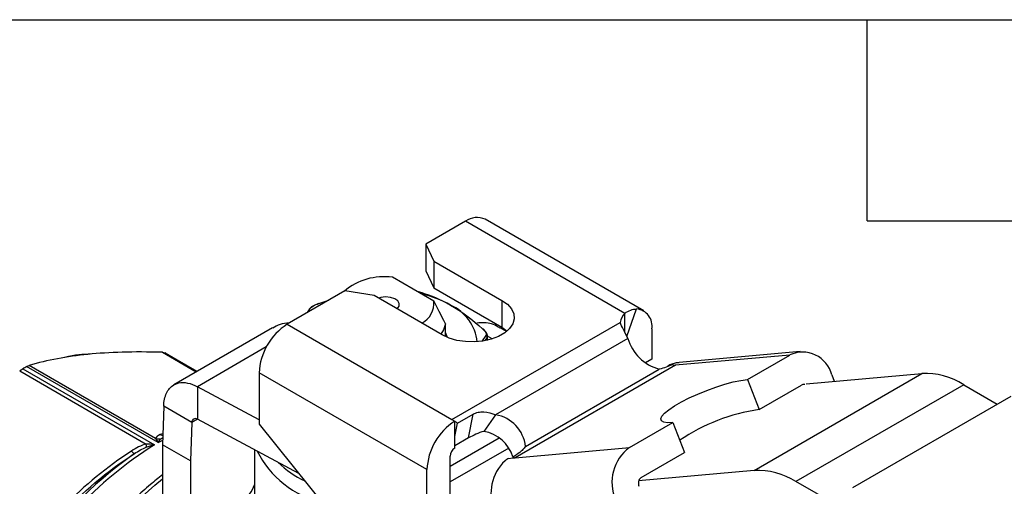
# Model space of a CAD drawing. Header units: inches. Extents: x 0.5 to 21.5, y 0.5 to 16.5.
# Tile 11 of 12: x 16.7 to 19.6, y 15.1 to 16.5. Entities that reach past the tile are written whole.
import ezdxf

# ---------------------------------------------------------------- set-up
doc = ezdxf.new("R2010")
doc.units = ezdxf.units.IN
doc.header["$LTSCALE"] = 2
doc.header["$MEASUREMENT"] = 0
doc.linetypes.add('SLD-Solid', pattern=[0])
doc.layers.add('TEXT', color=140, linetype='SLD-Solid', lineweight=25)

msp = doc.modelspace()

# ---------------------------------------------------------------- linework, layer by layer
for p, q in [((18, 15.8984), (17.882, 15.8302)), ((18.4762, 15.6235), (18, 15.8984)), ((18.5324, 15.631), (18.0591, 15.9042)), ((17.882, 15.8302), (17.9056, 15.7795)), ((17.882, 15.8302), (17.882, 15.7499)), ((17.9056, 15.7795), (18.1088, 15.6622)), ((17.9056, 15.7795), (17.9056, 15.6992)), ((17.882, 15.7499), (17.9056, 15.6992)), ((17.9054, 15.66), (17.7816, 15.7315)), ((17.6396, 15.6903), (17.4673, 15.5908)), ((17.7274, 15.6767), (17.6396, 15.6903)), ((17.9306, 15.5594), (17.7274, 15.6767)), ((17.8545, 15.6894), (17.8592, 15.6883)), ((17.9056, 15.6992), (18.1088, 15.5819)), ((17.562, 15.653), (17.5921, 15.6629)), ((18.1088, 15.6622), (18.1088, 15.5819)), ((17.532, 15.6325), (17.5275, 15.6255)), ((17.5285, 15.6261), (17.5366, 15.6384)), ((18.4762, 15.5668), (18.4762, 15.6235)), ((18.4823, 15.5542), (18.5113, 15.6365)), ((17.4673, 15.5908), (17.9597, 15.3066)), ((17.9399, 15.5545), (17.9399, 15.5919)), ((17.9597, 15.3066), (18.4618, 15.5964)), ((17.4235, 15.5802), (17.129, 15.4102)), ((18.0606, 15.5573), (18.0503, 15.5414)), ((18.0658, 15.5431), (18.0658, 15.557)), ((18.1228, 15.569), (18.1034, 15.5802)), ((18.1088, 15.5819), (18.1247, 15.5706)), ((18.5568, 15.5769), (18.5568, 15.4868)), ((18.059, 15.5422), (18.0644, 15.5501)), ((18.0644, 15.5501), (18.0658, 15.5551)), ((18.0644, 15.5501), (18.0644, 15.5428)), ((18.0802, 15.547), (18.0658, 15.5553)), ((18.485, 15.5487), (18.0898, 15.3205)), ((17.0947, 15.5073), (17.1959, 15.4488)), ((17.1027, 15.5054), (17.1983, 15.4502)), ((17.1984, 15.4503), (17.1068, 15.5031)), ((17.4052, 15.5231), (17.1994, 15.4042)), ((18.9686, 15.4991), (18.6269, 15.4685)), ((18.9999, 15.5091), (18.6378, 15.4767)), ((18.8421, 15.4261), (18.9686, 15.4991)), ((18.5568, 15.4868), (18.538, 15.4759)), ((16.6686, 15.4516), (17.0465, 15.2334)), ((16.6778, 15.4579), (17.0709, 15.2309)), ((17.0825, 15.2376), (16.6894, 15.4645)), ((17.0747, 15.2497), (16.6968, 15.4679)), ((17.8849, 15.1569), (17.3838, 15.4462)), ((17.3838, 15.4462), (17.3838, 15.2928)), ((18.6269, 15.4685), (18.1484, 15.1923)), ((18.1791, 15.2261), (18.5789, 15.4569)), ((18.6099, 15.467), (18.6042, 15.4665)), ((18.6042, 15.4665), (18.6048, 15.4648)), ((18.862, 15.1548), (19.3631, 15.444)), ((19.0175, 15.4131), (19.3631, 15.444)), ((19.0939, 15.4397), (19.1013, 15.4206)), ((18.8421, 15.4261), (18.8769, 15.3364)), ((19.4883, 15.4105), (18.9872, 15.1212)), ((19.4883, 15.4105), (19.5885, 15.3526)), ((17.3838, 15.3054), (17.1994, 15.4042)), ((17.1994, 15.4042), (17.1994, 15.3078)), ((18.8769, 15.3364), (19.0034, 15.4094)), ((19.157, 15.1035), (19.6303, 15.3767)), ((17.099, 15.3462), (17.0953, 15.2313)), ((17.1825, 15.298), (17.099, 15.3462)), ((17.9759, 15.2953), (18.0231, 15.3226)), ((18.0095, 15.2515), (18.0231, 15.3226)), ((17.1825, 15.298), (17.1788, 15.1831)), ((17.1994, 15.3078), (17.1825, 15.298)), ((17.5022, 15.1455), (17.1994, 15.3078)), ((17.3838, 15.2928), (17.6622, 14.9465)), ((17.9597, 15.3066), (17.9684, 15.3015)), ((17.9684, 15.301), (17.9684, 15.3015)), ((17.9684, 15.2559), (17.9684, 15.301)), ((17.9684, 15.2559), (17.9759, 15.2953)), ((18.0898, 15.3205), (18.055, 15.271)), ((18.4902, 15.2229), (18.6194, 15.2975)), ((18.6194, 15.2975), (18.6542, 15.2078)), ((17.0964, 15.2643), (17.0877, 15.2614)), ((17.0825, 15.2376), (17.0957, 15.2449)), ((17.0905, 15.2493), (17.096, 15.2528)), ((17.9545, 15.1672), (18.1006, 15.2516)), ((17.9684, 15.2212), (17.9684, 15.2559)), ((18.0095, 15.2515), (17.9684, 15.2278)), ((17.1788, 15.1831), (17.0953, 15.2313)), ((17.0953, 15.2313), (17.0953, 15.0705)), ((17.3697, 15.2165), (17.3697, 15.0327)), ((18.1297, 15.2213), (17.9545, 15.1201)), ((18.1484, 15.1923), (18.4902, 15.2229)), ((18.525, 15.1332), (18.6542, 15.2078)), ((17.1788, 15.1831), (17.1788, 15.0223)), ((17.9545, 14.9203), (17.9545, 15.1971)), ((18.1283, 15.1905), (18.1415, 15.1917)), ((18.1415, 15.1942), (18.1415, 15.1917)), ((18.1415, 15.1917), (18.1484, 15.1923)), ((17.8849, 14.8802), (17.8849, 15.1569)), ((18.862, 15.1548), (18.5164, 15.1239)), ((19.1078, 15.0516), (18.9872, 15.1212))]:
    msp.add_line(p, q)
at = {"flags": 128}
for points in [[(17.7962, 15.637), (17.8018, 15.6444), (17.8024, 15.6527), (17.7978, 15.6606), (17.7886, 15.667), (17.776, 15.6711), (17.7616, 15.6723), (17.7475, 15.6703), (17.7416, 15.6685)], [(18.1088, 15.6622), (18.1254, 15.6504), (18.1373, 15.6369), (18.1442, 15.6222), (18.1455, 15.607), (18.1414, 15.592), (18.132, 15.5778), (18.1176, 15.565), (18.099, 15.5543), (18.0769, 15.546), (18.0523, 15.5405), (18.0263, 15.5382), (18, 15.539), (17.9746, 15.5429), (17.9511, 15.5498), (17.9306, 15.5594)], [(17.9399, 15.5919), (17.9344, 15.5745), (17.9267, 15.5616)], [(17.9399, 15.5653), (17.9441, 15.5542), (17.9446, 15.5524)], [(18.6194, 15.2975), (18.6036, 15.297), (18.5921, 15.2987), (18.5853, 15.3026), (18.5835, 15.3085), (18.5867, 15.3162), (18.5948, 15.3254), (18.6076, 15.3359), (18.6245, 15.3473), (18.645, 15.3591), (18.6685, 15.3711), (18.6941, 15.3827), (18.7209, 15.3936), (18.7481, 15.4035), (18.7747, 15.4119), (18.7998, 15.4186), (18.8225, 15.4234), (18.8421, 15.4261)], [(16.6531, 14.5067), (16.679, 14.5695), (16.7079, 14.6317), (16.7396, 14.6929), (16.774, 14.7529), (16.8109, 14.8112), (16.85, 14.8676), (16.8912, 14.9217), (16.9342, 14.9733), (16.9788, 15.0221), (17.0248, 15.0678), (17.0718, 15.1101), (17.0953, 15.1297)]]:
    msp.add_lwpolyline(points, dxfattribs=at)
for centre, radius, start, end in [((18.0346, 15.8501), 0.0594, 65.6929, 125.6176), ((17.7575, 15.5481), 0.1849, 82.4961, 130.1644), ((17.7936, 15.3593), 0.3309, 60.702, 77.099), ((17.84, 15.6529), 0.0657, 297.0704, 6.2262), ((17.8982, 15.5226), 0.1379, 6.6796, 65.4046), ((18.5093, 15.5887), 0.0481, 133.5368, 170.6841), ((18.5064, 15.5856), 0.0511, 350.1888, 84.4979), ((17.5651, 15.4379), 0.1815, 122.6055, 177.3945), ((18.6132, 15.5858), 0.1334, 196.1599, 255.114), ((16.9657, 15.2587), 0.2822, 60.0027, 60.954), ((19.0069, 15.418), 0.0897, 14.0017, 115.2508), ((18.6265, 15.4813), 0.0128, 234.0747, 271.7109), ((17.0825, 14.7702), 0.7979, 119.5175, 120.4771), ((19.372, 15.2268), 0.2174, 57.6507, 92.3578), ((19.0097, 15.3986), 0.0125, 74.0493, 120.3833), ((18.9576, 14.7772), 0.565, 98.2081, 124.2032), ((18.0662, 15.1486), 0.1815, 122.6055, 177.3945), ((17.8899, 15.1888), 0.1369, 51.0886, 55.0289), ((18.0732, 15.2154), 0.1065, 5.7797, 81.0358), ((18.0367, 15.1628), 0.1097, 16.9097, 80.3892), ((17.7206, 14.2015), 1.2173, 122.2577, 150.8414), ((17.7116, 14.2091), 1.2173, 125.1233, 147.4359), ((17.6367, 15.3415), 0.2894, 206.5436, 256.9312), ((17.9847, 15.1957), 0.0303, 122.6055, 177.3945), ((18.5656, 15.1191), 0.1282, 126.0232, 203.9762), ((17.6493, 15.3934), 0.2995, 225.8891, 244.444), ((18.2086, 15.0867), 0.1324, 133.078, 203.1171), ((18.1479, 15.2044), 0.0121, 237.7706, 272.3781), ((18.8709, 14.9375), 0.2174, 57.6507, 92.3578), ((18.5409, 15.116), 0.0245, 165.7281, 201.0955), ((18.534, 15.1186), 0.0171, 121.7759, 158.9977), ((17.2827, 15.1393), 0.0913, 302.6949, 342.6305)]:
    msp.add_arc(centre, radius, start, end)
for points, knots in [([(17.8592, 15.6883), (17.8861, 15.6808), (17.9185, 15.6686), (17.9509, 15.6506), (17.9555, 15.6479)], [0, 0, 0, 0, 0.2952694, 0.3444157, 0.3444157, 0.3444157, 0.3444157]), ([(17.5618, 15.653), (17.5587, 15.6517), (17.5523, 15.6492), (17.5439, 15.6448), (17.5371, 15.6403), (17.5346, 15.6375), (17.5333, 15.6361)], [0, 0, 0, 0, 0.245628, 0.494471, 0.746525, 1, 1, 1, 1]), ([(17.562, 15.653), (17.5619, 15.6531), (17.5618, 15.6533), (17.5618, 15.653), (17.5619, 15.653)], [0, 0, 0, 0, 0.785548, 1, 1, 1, 1]), ([(17.5333, 15.6361), (17.533, 15.6355), (17.5322, 15.6345), (17.5321, 15.6332), (17.532, 15.6325)], [0, 0, 0, 0, 0.486744, 1, 1, 1, 1]), ([(17.5366, 15.6384), (17.536, 15.6381), (17.5348, 15.6376), (17.5337, 15.6367), (17.5333, 15.6361), (17.5333, 15.6361)], [0, 0, 0, 0, 0.4876081, 0.9752058, 1, 1, 1, 1]), ([(18.4762, 15.6235), (18.4817, 15.6278), (18.4875, 15.6311), (18.4994, 15.6355), (18.5054, 15.6366), (18.5113, 15.6365)], [0, 0, 0, 0, 0.5, 0.5, 1, 1, 1, 1]), ([(17.4734, 15.5943), (17.464, 15.5936), (17.446, 15.5923), (17.4313, 15.5834), (17.4242, 15.5791)], [0, 0, 0, 0, 0.51961, 1, 1, 1, 1]), ([(18.1027, 15.5791), (18.0995, 15.5813), (18.0847, 15.5918), (18.059, 15.5976), (18.0364, 15.5944), (18.0292, 15.5934)], [0, 0, 0, 0, 0.1569255, 0.7340251, 1, 1, 1, 1]), ([(18.485, 15.5487), (18.4805, 15.5582), (18.476, 15.567), (18.468, 15.583), (18.4644, 15.5901), (18.4618, 15.5964)], [0, 0, 0, 0, 0.5, 0.5, 1, 1, 1, 1]), ([(18.0513, 15.5773), (18.0517, 15.5774), (18.0524, 15.5774), (18.0527, 15.577), (18.0529, 15.5768)], [0, 0, 0, 0, 0.5709546, 1, 1, 1, 1]), ([(18.0658, 15.5551), (18.0656, 15.5569), (18.0653, 15.5604), (18.0625, 15.566), (18.0584, 15.5716), (18.0547, 15.5751), (18.0529, 15.5768)], [0, 0, 0, 0, 0.257804, 0.51126, 0.759446, 1, 1, 1, 1]), ([(18.0606, 15.5573), (18.062, 15.5564), (18.064, 15.5541), (18.0644, 15.5513), (18.0644, 15.5501)], [0, 0, 0, 0, 0.571429, 1, 1, 1, 1]), ([(17.0947, 15.5073), (17.0512, 15.5084), (17.0117, 15.5084), (16.9384, 15.5063), (16.9046, 15.5042), (16.8405, 15.4978), (16.8104, 15.4936), (16.7523, 15.4827), (16.7243, 15.476), (16.6968, 15.4679)], [0, 0, 0, 0, 0.25, 0.25, 0.5, 0.5, 0.75, 0.75, 1, 1, 1, 1]), ([(16.8792, 15.5013), (16.871, 15.5011), (16.8501, 15.5006), (16.8228, 15.4967), (16.8035, 15.4918), (16.7978, 15.4904)], [0, 0, 0, 0, 0.3082513, 0.7961949, 1, 1, 1, 1]), ([(18.619, 15.4709), (18.6127, 15.468), (18.6062, 15.4652), (18.5928, 15.4603), (18.5859, 15.4582), (18.5789, 15.4569)], [0, 0, 0, 0, 0.5, 0.5, 1, 1, 1, 1]), ([(18.6379, 15.4759), (18.635, 15.4759), (18.628, 15.4758), (18.6166, 15.4722), (18.6083, 15.4684), (18.6042, 15.4665)], [0, 0, 0, 0, 0.256499, 0.624813, 1, 1, 1, 1]), ([(17.099, 15.3462), (17.0991, 15.3536), (17.0998, 15.3606), (17.1039, 15.3803), (17.109, 15.3913), (17.1235, 15.4079), (17.1327, 15.4134), (17.1517, 15.4175), (17.1607, 15.4174), (17.1796, 15.4135), (17.1895, 15.4097), (17.1994, 15.4042)], [0, 0, 0, 0, 0.0682639, 0.0682639, 0.2050479, 0.2050479, 0.3418248, 0.3418248, 0.4465034, 0.4465034, 0.5511816, 0.5511816, 0.5511816, 0.5511816]), ([(18.0231, 15.3226), (18.0274, 15.3251), (18.0324, 15.3269), (18.0434, 15.3291), (18.0492, 15.3295), (18.0669, 15.3287), (18.0788, 15.3255), (18.0898, 15.3205)], [0, 0, 0, 0, 0.25, 0.25, 0.5, 0.5, 1, 1, 1, 1]), ([(17.1994, 15.3078), (17.1973, 15.3087), (17.1952, 15.3092), (17.1913, 15.3092), (17.1896, 15.3088), (17.1865, 15.307), (17.1852, 15.3057), (17.1833, 15.3023), (17.1827, 15.3003), (17.1825, 15.298)], [0, 0, 0, 0, 0.01990202, 0.01990202, 0.03979384, 0.03979384, 0.05968565, 0.05968565, 0.07951094, 0.07951094, 0.07951094, 0.07951094]), ([(18.055, 15.271), (18.0468, 15.269), (18.0389, 15.266), (18.0237, 15.2593), (18.0165, 15.2555), (18.0095, 15.2515)], [0, 0, 0, 0, 0.5, 0.5, 1, 1, 1, 1]), ([(17.0709, 15.2309), (17.0708, 15.2309), (17.0706, 15.231), (17.0624, 15.2324), (17.0543, 15.2333), (17.0465, 15.2334)], [-0.08395482, -0.08395482, -0.08395482, -0.08395482, -0.08246334, -0.08246334, 0, 0, 0, 0]), ([(17.0747, 15.2497), (17.0772, 15.2465), (17.0798, 15.2424), (17.0824, 15.2378), (17.0824, 15.2377), (17.0825, 15.2376)], [-0.0014874, -0.0014874, -0.0014874, -0.0014874, 0.08097998, 0.08097998, 0.08246738, 0.08246738, 0.08246738, 0.08246738]), ([(17.0825, 15.2376), (17.0825, 15.2377), (17.0826, 15.2378), (17.0853, 15.2424), (17.088, 15.2463), (17.0905, 15.2493)], [-0.0014874, -0.0014874, -0.0014874, -0.0014874, 0, 0, 0.08246738, 0.08246738, 0.08246738, 0.08246738]), ([(17.0877, 15.2614), (17.0897, 15.2607), (17.0924, 15.2596), (17.0953, 15.2595), (17.0962, 15.2594)], [0, 0, 0, 0, 0.690081, 1, 1, 1, 1]), ([(17.0027, 15.2123), (16.9295, 15.1647), (16.8614, 15.1097), (16.7745, 15.0184), (16.7482, 14.9864), (16.701, 14.9205), (16.6801, 14.8866), (16.6616, 14.8523)], [0, 0, 0, 0, 0.5, 0.5, 0.75, 0.75, 1, 1, 1, 1]), ([(16.679, 14.854), (16.7097, 14.9113), (16.7978, 15.0423), (16.9293, 15.1514), (17.0112, 15.2047)], [0, 0, 0, 0, 0.575193, 1.342116, 1.342116, 1.342116, 1.342116]), ([(17.0468, 15.2241), (17.0545, 15.2269), (17.0625, 15.2292), (17.0706, 15.2309), (17.0708, 15.2309), (17.0709, 15.2309)], [-0.08395482, -0.08395482, -0.08395482, -0.08395482, -0.00149148, -0.00149148, 0, 0, 0, 0]), ([(18.1791, 15.2261), (18.1767, 15.2226), (18.1741, 15.2195), (18.1684, 15.2137), (18.1653, 15.211), (18.1558, 15.2033), (18.1489, 15.1986), (18.1415, 15.1942)], [0, 0, 0, 0, 0.25, 0.25, 0.5, 0.5, 1, 1, 1, 1]), ([(18.1283, 15.1905), (18.1266, 15.1895), (18.1249, 15.1884), (18.1215, 15.186), (18.1198, 15.1848), (18.1181, 15.1834)], [0, 0, 0, 0, 0.01941287, 0.01941287, 0.03883985, 0.03883985, 0.03883985, 0.03883985]), ([(17.0953, 15.1417), (17.0831, 15.132), (17.0557, 15.1102), (17.014, 15.0725), (16.9703, 15.0295), (16.9279, 14.9836), (16.887, 14.9352), (16.8477, 14.8845), (16.8102, 14.8317), (16.7747, 14.7772), (16.7414, 14.7211), (16.7105, 14.6637), (16.682, 14.6053), (16.6562, 14.5462), (16.6331, 14.4867), (16.6128, 14.427), (16.5956, 14.3674), (16.5814, 14.3083), (16.5703, 14.2498), (16.5624, 14.1923), (16.5577, 14.1361), (16.5564, 14.0813), (16.5583, 14.0283), (16.5636, 13.9774), (16.5722, 13.9287), (16.584, 13.8826), (16.5991, 13.8393), (16.6174, 13.799), (16.6387, 13.7619), (16.6631, 13.7286), (16.6839, 13.7045), (16.6975, 13.693), (16.7009, 13.69)], [0, 0, 0, 0, 0.027565, 0.061927, 0.096273, 0.130604, 0.164921, 0.199228, 0.233526, 0.267819, 0.302109, 0.3364, 0.370692, 0.40499, 0.439296, 0.473612, 0.507943, 0.54229, 0.576656, 0.611043, 0.645451, 0.67988, 0.714327, 0.748785, 0.783238, 0.817665, 0.852037, 0.886321, 0.920475, 0.954466, 0.988272, 1, 1, 1, 1])]:
    msp.add_open_spline(points, degree=3, knots=knots)
for points in [[(17.5366, 15.6384), (17.5382, 15.6405), (17.5448, 15.6457), (17.5561, 15.6508), (17.562, 15.653)], [(17.9399, 15.5919), (17.927, 15.6191), (17.9158, 15.6413), (17.9054, 15.66)], [(17.9555, 15.6479), (17.9879, 15.6291), (18.0202, 15.6047), (18.0513, 15.5773)], [(18.0513, 15.5773), (18.0556, 15.5736), (18.0622, 15.5656), (18.0622, 15.5595), (18.0606, 15.5573)], [(17.0947, 15.5073), (17.0979, 15.5072), (17.1006, 15.5066), (17.1027, 15.5054)], [(16.6686, 15.4516), (16.6718, 15.454), (16.6749, 15.4562), (16.6778, 15.4579)], [(16.6894, 15.4645), (16.6923, 15.4662), (16.6948, 15.4673), (16.6968, 15.4679)], [(17.0465, 15.2334), (17.0309, 15.2295), (17.0162, 15.2212), (17.0027, 15.2123)], [(17.0468, 15.2241), (17.0471, 15.2261), (17.047, 15.2294), (17.0465, 15.2334)], [(17.0877, 15.2614), (17.0809, 15.2585), (17.0749, 15.255), (17.0747, 15.2497)], [(17.0747, 15.2497), (17.0798, 15.2483), (17.0853, 15.2482), (17.0905, 15.2493)], [(17.0027, 15.2123), (17.0069, 15.2072), (17.0101, 15.2043), (17.0112, 15.2047)], [(17.0112, 15.2047), (17.023, 15.2125), (17.0352, 15.2198), (17.0468, 15.2241)]]:
    msp.add_open_spline(points, degree=3)
at = {"layer": 'TEXT'}
for p, q in [((0.5, 16.5), (21.5, 16.5)), ((19.2, 15.9), (19.2, 16.5)), ((19.2, 15.9), (19.8, 15.9))]:
    msp.add_line(p, q, dxfattribs=at)

doc.saveas('drawing.dxf')
